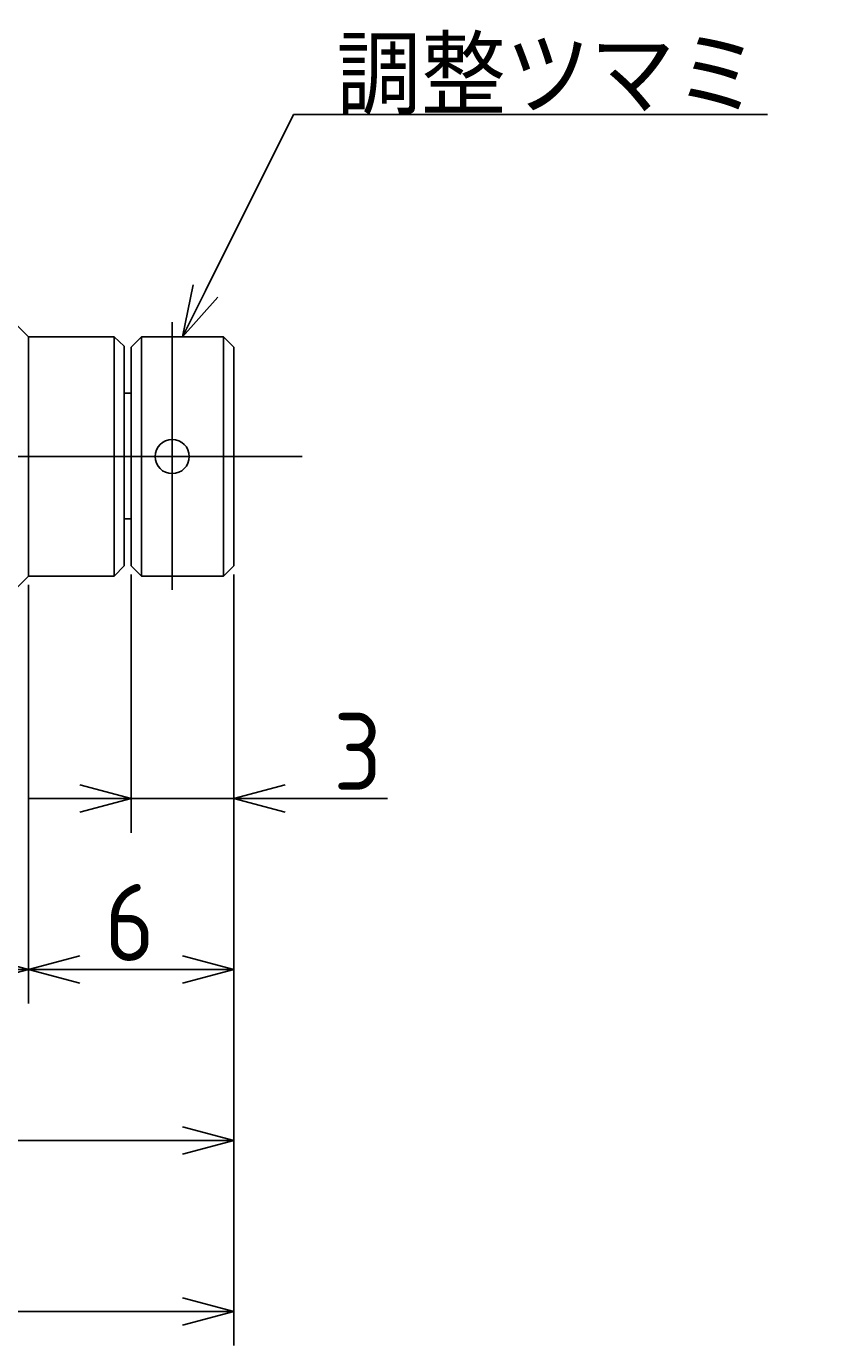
# Model space of a CAD drawing. Extents: x 148 to 301, y 133 to 182.
# Tile 8 of 8: x 277 to 301, y 142 to 180. Entities that reach past the tile are written whole.
import ezdxf

# ---------------------------------------------------------------- set-up
doc = ezdxf.new("R2010")
doc.units = 0
doc.linetypes.add('CENTER', pattern=[50.8, 31.75, -6.35, 6.35, -6.35])
doc.layers.get('0').update_dxf_attribs({"linetype": 'CONTINUOUS'})
doc.layers.get('DEFPOINTS').update_dxf_attribs({"linetype": 'CONTINUOUS'})
doc.layers.add('図形', color=7, linetype='CONTINUOUS')
doc.layers.add('寸法_文字', color=3, linetype='CONTINUOUS')
doc.layers.get('0').off()
doc.styles.add('DIMENSION', font='isocp.shx', dxfattribs={"bigfont": 'bigfont.shx'})
doc.dimstyles.get("Standard").update_dxf_attribs({"dimtxt": 0.18, "dimasz": 0.18, "dimexe": 0.18, "dimexo": 0.0625, "dimgap": 0.09, "dimtad": 0, "dimtih": 1, "dimtoh": 1, "dimzin": 0, "dimcen": 0.09, "dimazin": 3, "dimtfac": 1, "dimtofl": 0, "dimtmove": 0, "dimatfit": 3})

# ---------------------------------------------------------------- blocks, each defined once
blk = doc.blocks.new('_OPEN30')
at = {"color": 0, "linetype": 'BYBLOCK'}
for p, q in [((-1, 0.268), (0, 0)), ((0, 0), (-1, -0.268)), ((0, 0), (-1, 0))]:
    blk.add_line(p, q, dxfattribs=at)
blk = doc.blocks.new('*U29')
at = {"layer": '寸法_文字', "color": 3, "style": 'DIMENSION'}
blk.add_text('3', height=2.25, dxfattribs=at).set_placement((285.9125, 157.75))
blk = doc.blocks.new('*D4')
at = {"layer": 'DEFPOINTS', "color": 0}
for p in [(280, 164.3), (283, 164.3), (280, 157.5)]:
    blk.add_point(p, dxfattribs=at)
at = {"layer": '寸法_文字', "color": 3}
for p, q in [((280, 164.05), (280, 156.5)), ((283, 164.05), (283, 156.5)), ((278.5, 157.5), (277, 157.5)), ((280, 157.5), (283, 157.5)), ((284.5, 157.5), (287.493, 157.5))]:
    blk.add_line(p, q, dxfattribs=at)
at = {"layer": '寸法_文字'}
blk.add_blockref('*U29', (0, 0), dxfattribs=at)
at = {"layer": '寸法_文字', "color": 3, "xscale": 1.5, "yscale": 1.5, "zscale": 1.5}
blk.add_blockref('_OPEN30', (280, 157.5), dxfattribs=at)
at = {"layer": '寸法_文字', "color": 3, "xscale": 1.5, "yscale": 1.5, "zscale": 1.5, "rotation": 180}
blk.add_blockref('_OPEN30', (283, 157.5), dxfattribs=at)
blk = doc.blocks.new('*U30')
at = {"layer": '寸法_文字', "color": 3, "style": 'DIMENSION'}
blk.add_text('6', height=2.25, dxfattribs=at).set_placement((279.224, 152.75))
blk = doc.blocks.new('*D5')
at = {"layer": 'DEFPOINTS', "color": 0}
for p in [(277, 164), (283, 164.3), (277, 152.5)]:
    blk.add_point(p, dxfattribs=at)
at = {"layer": '寸法_文字', "color": 3}
for p, q in [((283, 164.05), (283, 151.5)), ((277, 163.75), (277, 151.5)), ((281.5, 152.5), (278.5, 152.5))]:
    blk.add_line(p, q, dxfattribs=at)
at = {"layer": '寸法_文字'}
blk.add_blockref('*U30', (0, 0), dxfattribs=at)
at = {"layer": '寸法_文字', "color": 3, "xscale": 1.5, "yscale": 1.5, "zscale": 1.5, "rotation": 180}
blk.add_blockref('_OPEN30', (277, 152.5), dxfattribs=at)
at = {"layer": '寸法_文字', "color": 3, "xscale": 1.5, "yscale": 1.5, "zscale": 1.5}
blk.add_blockref('_OPEN30', (283, 152.5), dxfattribs=at)
blk = doc.blocks.new('*U32')
at = {"layer": '寸法_文字', "color": 3, "style": 'DIMENSION'}
blk.add_text('(47)', height=2.25, dxfattribs=at).set_placement((247.9125, 152.8625))
blk = doc.blocks.new('*D6')
at = {"layer": 'DEFPOINTS', "color": 0}
for p in [(230, 164), (277, 164), (230, 152.5)]:
    blk.add_point(p, dxfattribs=at)
at = {"layer": '寸法_文字', "color": 3}
for p, q in [((230, 163.75), (230, 151.5)), ((277, 163.75), (277, 151.5)), ((275.5, 152.5), (231.5, 152.5))]:
    blk.add_line(p, q, dxfattribs=at)
at = {"layer": '寸法_文字'}
blk.add_blockref('*U32', (0, 0), dxfattribs=at)
at = {"layer": '寸法_文字', "color": 3, "xscale": 1.5, "yscale": 1.5, "zscale": 1.5, "rotation": 180}
blk.add_blockref('_OPEN30', (230, 152.5), dxfattribs=at)
at = {"layer": '寸法_文字', "color": 3, "xscale": 1.5, "yscale": 1.5, "zscale": 1.5}
blk.add_blockref('_OPEN30', (277, 152.5), dxfattribs=at)
blk = doc.blocks.new('*U33')
at = {"layer": '寸法_文字', "color": 3, "style": 'DIMENSION'}
blk.add_text('(64)', height=2.25, dxfattribs=at).set_placement((245.4125, 142.8625))
blk = doc.blocks.new('*D9')
at = {"layer": 'DEFPOINTS', "color": 0}
for p in [(219, 165), (283, 164.3), (283, 142.5)]:
    blk.add_point(p, dxfattribs=at)
at = {"layer": '寸法_文字', "color": 3}
for p, q in [((219, 164.75), (219, 141.5)), ((283, 164.05), (283, 141.5)), ((220.5, 142.5), (281.5, 142.5))]:
    blk.add_line(p, q, dxfattribs=at)
at = {"layer": '寸法_文字'}
blk.add_blockref('*U33', (0, 0), dxfattribs=at)
at = {"layer": '寸法_文字', "color": 3, "xscale": 1.5, "yscale": 1.5, "zscale": 1.5, "rotation": 180}
blk.add_blockref('_OPEN30', (219, 142.5), dxfattribs=at)
at = {"layer": '寸法_文字', "color": 3, "xscale": 1.5, "yscale": 1.5, "zscale": 1.5}
blk.add_blockref('_OPEN30', (283, 142.5), dxfattribs=at)
blk = doc.blocks.new('*U31')
at = {"layer": '寸法_文字', "color": 3, "style": 'DIMENSION'}
blk.add_text('53', height=2.25, dxfattribs=at).set_placement((251.878, 147.75))
blk = doc.blocks.new('*D12')
at = {"layer": 'DEFPOINTS', "color": 0}
for p in [(230, 164), (283, 164.3), (283, 147.5)]:
    blk.add_point(p, dxfattribs=at)
at = {"layer": '寸法_文字', "color": 3}
for p, q in [((283, 164.05), (283, 146.5)), ((230, 163.75), (230, 146.5)), ((231.5, 147.5), (281.5, 147.5))]:
    blk.add_line(p, q, dxfattribs=at)
at = {"layer": '寸法_文字'}
blk.add_blockref('*U31', (0, 0), dxfattribs=at)
at = {"layer": '寸法_文字', "color": 3, "xscale": 1.5, "yscale": 1.5, "zscale": 1.5, "rotation": 180}
blk.add_blockref('_OPEN30', (230, 147.5), dxfattribs=at)
at = {"layer": '寸法_文字', "color": 3, "xscale": 1.5, "yscale": 1.5, "zscale": 1.5}
blk.add_blockref('_OPEN30', (283, 147.5), dxfattribs=at)
blk = doc.blocks.new('*U27')
at = {"layer": '寸法_文字'}
blk.add_lwpolyline([(282.171, 172.342), (284.75, 177.5), (286, 177.5), (298.6, 177.5)], dxfattribs=at)
at = {"layer": '寸法_文字', "xscale": 1.5, "yscale": 1.5, "zscale": 1.5, "rotation": 243.4349488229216}
blk.add_blockref('_OPEN30', (281.5, 171), dxfattribs=at)
blk = doc.blocks.new('*U28')
at = {"layer": '寸法_文字', "style": 'DIMENSION'}
blk.add_text('調整ツマミ', height=2.25, dxfattribs=at).set_placement((286, 177.5))

msp = doc.modelspace()

# ---------------------------------------------------------------- linework, layer by layer
at = {"layer": '図形'}
for p, q in [((276.5, 171.5), (277, 171)), ((277, 171), (277, 164)), ((277, 171), (279.5, 171)), ((279.5, 164), (279.5, 171)), ((279.5, 171), (279.8, 170.725)), ((280, 170.7), (280.3, 171)), ((280.3, 171), (282.7, 171)), ((280.3, 171), (280.3, 164)), ((282.7, 164), (282.7, 171)), ((282.7, 171), (283, 170.7)), ((279.8, 164.3), (279.8, 170.725)), ((280, 164.3), (280, 170.7)), ((283, 170.7), (283, 164.3)), ((279.8, 169.35), (280, 169.35)), ((279.8, 165.675), (280, 165.675)), ((276.5, 163.5), (277, 164)), ((277, 164), (279.5, 164)), ((279.5, 164), (279.8, 164.3)), ((280.3, 164), (280, 164.3)), ((280.3, 164), (282.7, 164)), ((282.7, 164), (283, 164.3))]:
    msp.add_line(p, q, dxfattribs=at)
at = {"layer": '図形', "color": 3, "linetype": 'CENTER'}
for p, q in [((281.2, 163.6), (281.2, 171.425)), ((218, 167.5), (285, 167.5))]:
    msp.add_line(p, q, dxfattribs=at)
at = {"layer": '図形'}
msp.add_circle((281.2, 167.5), 0.5, dxfattribs=at)
msp.add_circle((281.2, 167.5), 0.5, dxfattribs=at)

# ---------------------------------------------------------------- block references
at = {"layer": '寸法_文字'}
for name in ['*U28', '*U27']:
    msp.add_blockref(name, (0, 0), dxfattribs=at)

# ---------------------------------------------------------------- dimensions: what is measured, and where the dimension line sits
for base, p1, p2, picture, middle in [((283, 142.5), (219, 165), (283, 164.3), '*D9', (248, 142.5)), ((230, 152.5), (277, 164), (230, 164), '*D6', (250.5, 152.5))]:
    dim = msp.add_linear_dim(base=base, p1=p1, p2=p2, text='(<>)', dimstyle='Standard', override={"dimscale": 0.5}, dxfattribs=at)
    dim.commit()
    dim.dimension.update_dxf_attribs({"geometry": picture, "text_midpoint": middle, "dimtype": 128})
for base, p1, p2, picture, middle in [((283, 147.5), (230, 164), (283, 164.3), '*D12', (253.5, 147.5)), ((280, 157.5), (283, 164.3), (280, 164.3), '*D4', (286.747, 157.5)), ((277, 152.5), (283, 164.3), (277, 164), '*D5', (280, 152.5))]:
    dim = msp.add_linear_dim(base=base, p1=p1, p2=p2, dimstyle='Standard', override={"dimscale": 0.5}, dxfattribs=at)
    dim.commit()
    dim.dimension.update_dxf_attribs({"geometry": picture, "text_midpoint": middle, "dimtype": 128})

doc.saveas('drawing.dxf')
